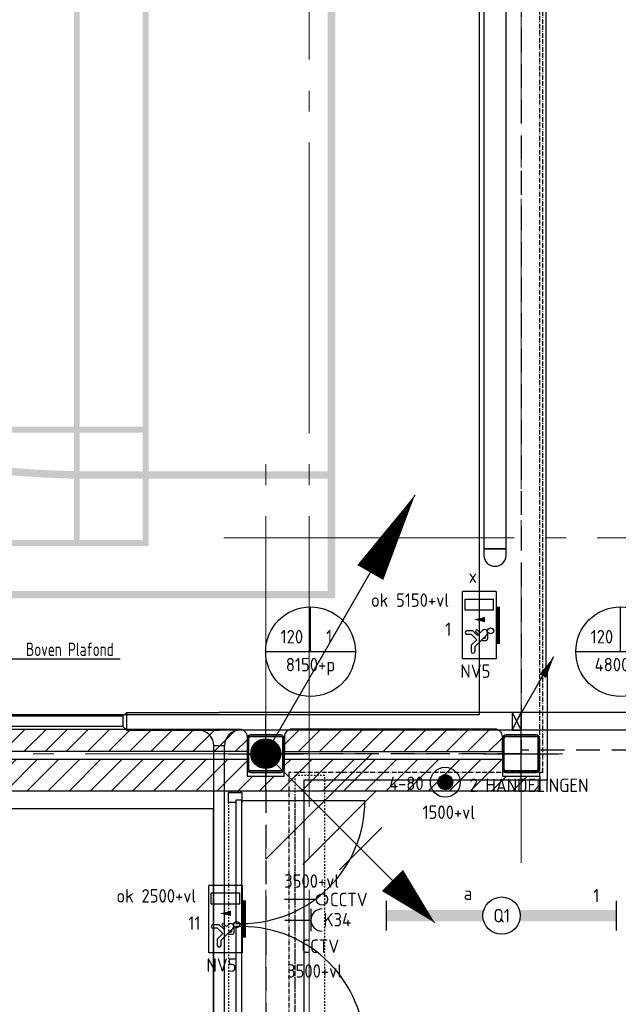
# Model space of a CAD drawing. Header units: millimetres. Extents: x -38031 to 123247, y -16330 to 129979.
# Tile 42 of 235: x -5938 to -1929, y 11178 to 17767. Entities that reach past the tile are written whole.
import ezdxf
from ezdxf.enums import TextEntityAlignment as Align

# ---------------------------------------------------------------- set-up
doc = ezdxf.new("R2010")
doc.units = ezdxf.units.MM
doc.header["$LTSCALE"] = 50
for name, pattern in [('HIDDEN2', [4.762499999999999, 3.175, -1.5875]), ('STYLE_01', [0.41664, 0.20828, -0.20836]), ('STYLE_07', [1.875, 0.625, -0.20828, 0.6250000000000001, -0.2083599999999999, 0.06943000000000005, -0.1389299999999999]), ('STYLE_11', [5, 3.88885498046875, -0.416717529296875, 0.2777862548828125, -0.4166412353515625])]:
    doc.linetypes.add(name, pattern=pattern)
for name, color, linetype in [('AL$1A---_ALGEMEEN', 8, 'Continuous'), ('AM$1A---_ARCERING', 8, 'Continuous'), ('BOUWKUNDIG', 8, 'Continuous'), ('EB6511--_ATTRIB', 2, 'Continuous'), ('EL6121--', 3, 'Continuous'), ('EL6131--_KG', 3, 'Continuous'), ('EL6221--', 3, 'Continuous'), ('EL6222--', 3, 'Continuous'), ('EL6311--', 3, 'Continuous'), ('EL6311--NV', 7, 'Continuous'), ('EL6350--', 3, 'Continuous'), ('EL6441--', 3, 'Continuous'), ('EL6511--', 3, 'Continuous'), ('EM6131--', 1, 'Continuous')]:
    doc.layers.add(name, color=color, linetype=linetype)
doc.layers.add('stramien', color=1, linetype='STYLE_11', lineweight=15)
doc.styles.add('BURO-018', font='iso.shx', dxfattribs={"height": 90})
doc.styles.add('buro-100', font='ISO.shx', dxfattribs={"height": 500})
pattern_1 = [(45.00000000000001, (-987936.493140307, -175784.8228081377), (70.71067811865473, -70.71067811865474), [])]

# ---------------------------------------------------------------- blocks, each defined once
blk = doc.blocks.new('E00001')
at = {"color": 0, "linetype": 'Continuous', "const_width": 0.5}
blk.add_lwpolyline([(-2.5, 0.75), (2.5, 0.75)], dxfattribs=at)
blk = doc.blocks.new('1115C2J-WA1')
at = {"color": 0, "linetype": 'Continuous'}
for p, q in [((-4.500000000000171, 5.500000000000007), (4.499999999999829, 5.500000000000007)), ((-4.500000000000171, 1.000000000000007), (-4.500000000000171, 5.500000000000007)), ((4.499999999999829, 1.000000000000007), (4.499999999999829, 5.500000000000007)), ((-2.681177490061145, 4.350000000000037), (-3.520000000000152, 4.350000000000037)), ((-1.940000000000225, 3.608822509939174), (-2.681177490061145, 4.350000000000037)), ((-1.24000000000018, 4.308822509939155), (-1.940000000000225, 3.608822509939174)), ((-1.37431457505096, 3.495685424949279), (-0.7600000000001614, 4.110000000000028)), ((-1.24000000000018, 4.308822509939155), (-1.24000000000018, 4.910000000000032)), ((-0.7600000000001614, 4.110000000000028), (-0.7600000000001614, 4.910000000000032)), ((1.999999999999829, 5.150000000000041), (3.499999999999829, 5.150000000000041)), ((1.999999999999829, 1.350000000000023), (1.999999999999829, 5.150000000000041)), ((3.499999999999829, 5.150000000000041), (3.499999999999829, 1.350000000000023)), ((-2.880000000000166, 3.870000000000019), (-3.520000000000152, 3.870000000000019)), ((-1.270913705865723, 2.260913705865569), (-2.880000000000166, 3.870000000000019)), ((-1.940000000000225, 2.930000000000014), (-2.040000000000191, 2.829999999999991)), ((-2.040000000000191, 2.829999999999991), (-2.040000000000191, 2.343756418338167)), ((-1.713725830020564, 2.703725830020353), (-1.720000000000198, 2.697451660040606)), ((-1.720000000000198, 2.697451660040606), (-1.720000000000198, 2.463756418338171)), ((-1.232893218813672, 3.354264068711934), (-1.37431457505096, 3.495685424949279)), ((-0.8723044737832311, 3.714852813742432), (-1.232893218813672, 3.354264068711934)), ((-0.6460303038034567, 3.488578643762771), (-1.006619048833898, 3.127989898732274)), ((-0.7052282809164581, 2.826599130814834), (-1.006619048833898, 3.127989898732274)), ((-0.9880709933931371, 2.143756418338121), (-1.840000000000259, 2.143756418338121)), ((-1.473756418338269, 2.463756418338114), (-1.720000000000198, 2.463756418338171)), ((1.999999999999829, 1.350000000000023), (3.499999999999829, 1.350000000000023)), ((4.499999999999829, 1.000000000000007), (-4.500000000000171, 1.000000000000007))]:
    blk.add_line(p, q, dxfattribs=at)
blk.add_lwpolyline([(0.7499999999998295, 4.000000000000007, 0, 0.7000000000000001, 0), (0.7499999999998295, 2.49999999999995, 0.7000000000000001, 0.7000000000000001, 0)], format="xyseb", dxfattribs=at)
blk.add_circle((-0.7600000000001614, 1.750000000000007), 0.4, dxfattribs=at)
for centre, radius, start, end in [((-3.520000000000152, 4.110000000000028), 0.2399999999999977, 90, 270), ((-1.000000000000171, 4.910000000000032), 0.2399999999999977, 0, 180), ((-0.9880709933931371, 2.543756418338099), 0.3999999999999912, 225, 45), ((-0.759167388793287, 3.601715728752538), 0.1599999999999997, 315, 135), ((-1.840000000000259, 2.343756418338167), 0.2, 180, 270)]:
    blk.add_arc(centre, radius, start, end, dxfattribs=at)
at = {"color": 0, "zscale": 100}
blk.add_blockref('E00001', (-1.70530256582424e-13, 7.105427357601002e-15), dxfattribs=at)
at = {"color": 0, "linetype": 'Continuous', "style": 'BURO-018'}
for tag, p in [('E_GKAST', (-1.70530256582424e-13, 15.16666666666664)), ('E_GROEP', (-1.70530256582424e-13, 12.16666666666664)), ('E_SGROEP', (4.499999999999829, 12.16666666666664)), ('E_ARMCODE', (-1.70530256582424e-13, 8.000000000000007))]:
    blk.add_attdef(tag, text='', height=1.8, dxfattribs=at).set_placement(p, align=Align.MIDDLE)
blk = doc.blocks.new('E-GK-GTC-463C')
at = {"color": 0, "linetype": 'Continuous'}
for p, q in [((-0.5, 35), (0.5, 35)), ((-0.5, -35), (0.5, -35))]:
    blk.add_line(p, q, dxfattribs=at)
blk = doc.blocks.new('1115B61540')
at = {"color": 0}
for p, q in [((-15.4, 2), (-15.4, -2)), ((15.4, 2), (15.4, -2))]:
    blk.add_line(p, q, dxfattribs=at)
at = {"color": 0, "linetype": 'Continuous'}
blk.add_circle((0, 0), 2.5, dxfattribs=at)
at = {"color": 0}
for points in [[(-2.5, 0.75), (-15.4, 0.75), (-2.5, -0.75), (-15.4, -0.75)], [(2.5, 0.75), (15.4, 0.75), (2.5, -0.75), (15.4, -0.75)]]:
    blk.add_solid(points, dxfattribs=at)
at = {"color": 0, "linetype": 'Continuous', "style": 'BURO-018'}
for tag, p in [('E_GKAST', (0, 8)), ('E_GROEP', (0, 5)), ('E_SGROEP', (4.5, 5)), ('E_ARMCODE', (0, 0)), ('E_SLET', (4.5, -3))]:
    blk.add_attdef(tag, text='', height=1.8, dxfattribs=at).set_placement(p, align=Align.MIDDLE)
blk = doc.blocks.new('E-GK-VLP-467819')
at = {"color": 0, "linetype": 'Continuous'}
for p, q in [((25, 60), (0, 35)), ((0, 35), (0, -35)), ((25, -60), (25, 60)), ((0, -35), (25, -60))]:
    blk.add_line(p, q, dxfattribs=at)
blk = doc.blocks.new('E-GK-GTC-783C')
at = {"color": 0, "linetype": 'Continuous'}
for p, q in [((-0.5, 60), (0.5, 60)), ((-0.5, -60), (0.5, -60))]:
    blk.add_line(p, q, dxfattribs=at)
blk = doc.blocks.new('E-GK-AH-46676767')
at = {"color": 0, "linetype": 'Continuous'}
blk.add_line((-35, 103), (35, 103), dxfattribs=at)
for centre, start, end in [((-138, 103), 270, 0), ((138, 103), 180, 270)]:
    blk.add_arc(centre, 103, start, end, dxfattribs=at)
blk = doc.blocks.new('E00105')
at = {"color": 0, "linetype": 'Continuous'}
blk.add_line((0, 0), (5, 8.660254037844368), dxfattribs=at)
blk.add_lwpolyline([(5, 8.66025403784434, 0, 1, 0), (3.5, 6.062177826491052, 1, 1, 0)], format="xyseb", dxfattribs=at)
blk = doc.blocks.new('E00103')
at = {"color": 0, "linetype": 'Continuous'}
for p, q in [((0, 6), (0, 12)), ((-6, 6), (6, 6))]:
    blk.add_line(p, q, dxfattribs=at)
blk.add_circle((0, 6), 6, dxfattribs=at)
at = {"color": 0, "linetype": 'Continuous', "style": 'BURO-018'}
for tag, p in [('E_TEXT1', (-2.5, 8)), ('E_TEXT3', (2.5, 8)), ('E_TEXT6', (0, 4))]:
    blk.add_attdef(tag, text='', height=1.8, dxfattribs=at).set_placement(p, align=Align.MIDDLE)
blk = doc.blocks.new('E00112')
at = {"color": 0, "linetype": 'Continuous'}
for p, q in [((0, 1), (-1, 1)), ((-1, 1), (-1, 0)), ((-1, 0), (0, 1)), ((-1, 1), (0, 0)), ((0, 0), (0, 1)), ((-1, 0), (0, 0))]:
    blk.add_line(p, q, dxfattribs=at)
blk = doc.blocks.new('0215A2')
at = {"color": 0, "linetype": 'Continuous'}
for p, q in [((1.77635683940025e-15, -8), (0, 0)), ((-2.5, -2.5), (2.5, -2.5)), ((-1.749999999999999, -3.5), (1.750000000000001, -3.5)), ((-0.999999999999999, -4.5), (1.000000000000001, -4.5))]:
    blk.add_line(p, q, dxfattribs=at)
blk.add_lwpolyline([(1.77635683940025e-15, -8, 0, 1, 0), (1.332267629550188e-15, -6, 1, 1, 0)], format="xyseb", dxfattribs=at)
at = {"color": 0, "linetype": 'Continuous', "style": 'BURO-018', "flags": 1}
blk.add_attdef('E_MATCODE', text='', height=1.799999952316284, rotation=90.00000000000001, dxfattribs=at).set_placement((0, 0), align=Align.MIDDLE)
blk = doc.blocks.new('E00168')
at = {"color": 0, "linetype": 'Continuous'}
blk.add_line((0, 0), (4.999999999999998, 8.66025403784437), dxfattribs=at)
blk.add_lwpolyline([(4.999999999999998, 8.660254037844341, 0, 1, 0), (3.499999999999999, 6.062177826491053, 1, 1, 0)], format="xyseb", dxfattribs=at)
at = {"color": 0, "const_width": 0.5}
blk.add_lwpolyline([(-0.25, -2.847722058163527e-14, 1), (0.25, -2.836619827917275e-14, 1)], format="xyb", close=True, dxfattribs=at)
at = {"color": 0, "linetype": 'Continuous'}
blk.add_circle((6.310887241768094e-30, -2.842170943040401e-14), 0.5, dxfattribs=at)
blk = doc.blocks.new('E00023')
at = {"color": 0, "const_width": 1}
blk.add_lwpolyline([(-0.5, 3, 1), (0.5, 3, 1)], format="xyb", close=True, dxfattribs=at)
at = {"color": 0, "linetype": 'Continuous'}
for radius in [2, 1]:
    blk.add_circle((0, 3), radius, dxfattribs=at)
at = {"color": 0, "linetype": 'Continuous', "style": 'BURO-018'}
blk.add_attdef('E_TEXT1', text='', height=1.8, dxfattribs=at).set_placement((0, 7.5), align=Align.MIDDLE)
at = {"color": 0, "linetype": 'Continuous', "style": 'BURO-018', "flags": 1}
blk.add_attdef('E_MATCODE', (0, 0), '', height=1.799999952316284, dxfattribs=at)
blk = doc.blocks.new('Group-16')
at = {"color": 0}
blk.add_wipeout([(-59191, -5371.982654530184), (-59191, -14350.000000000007), (-59041, -14350.000000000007), (-59041, -8225.000000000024), (-59091, -8225.000000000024), (-59091, -7975.000000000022), (-59041, -7975.000000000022), (-59041, -5371.982654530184)], dxfattribs=at).dxf.layer = 'AL$1A---_ALGEMEEN'
at = {"layer": 'AL$1A---_ALGEMEEN', "color": 0}
blk.add_lwpolyline([(-59191, -5371.982654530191), (-59191, -14350.00000000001), (-59041, -14350.00000000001), (-59041, -8225.00000000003), (-59091, -8225.00000000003), (-59091, -7975.000000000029), (-59041, -7975.000000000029), (-59041, -5371.982654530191)], close=True, dxfattribs=at)
blk = doc.blocks.new('Group-17')
at = {"layer": 'AM$1A---_ARCERING', "linetype": 'Continuous', "lineweight": 0}
h = blk.add_hatch(color=256, dxfattribs=at)
h.paths.add_polyline_path([(-73260.99999999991, -580.4999999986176), (-86285.99999999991, -580.4999999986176), (-86285.99999999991, -14680.49999999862), (-73260.99999999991, -14680.49999999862), (-73260.99999999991, -14830.49999999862), (-73210.99999999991, -14830.49999999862), (-73210.99999999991, -14680.49999999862), (-60185.99999999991, -14680.49999999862), (-60185.99999999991, -580.4999999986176), (-73210.99999999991, -580.4999999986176), (-73210.99999999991, -430.4999999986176), (-73260.99999999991, -430.4999999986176)])
h.paths.add_polyline_path([(-73260.99999999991, -5830.673619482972), (-73260.99999999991, -9430.326380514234), (-73260.99999999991, -14630.49999999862), (-86235.99999999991, -14630.49999999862), (-86235.99999999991, -13880.49999999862), (-86235.99999999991, -1380.499999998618), (-86235.99999999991, -630.4999999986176), (-73260.99999999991, -630.4999999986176)])
h.paths.add_polyline_path([(-60235.99999999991, -630.4999999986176), (-60235.99999999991, -14630.49999999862), (-73210.99999999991, -14630.49999999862), (-73210.99999999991, -630.4999999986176)])
h = blk.add_hatch(color=256, dxfattribs=at)
h.paths.add_polyline_path([(-67535.99999999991, -14330.49999999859), (-61435.99999999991, -14330.49999999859), (-61435.99999999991, -930.4999999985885), (-67535.99999999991, -930.4999999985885)])
h.paths.add_polyline_path([(-67075.99999999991, -1690.499999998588), (-67495.99999999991, -1690.499999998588), (-67495.99999999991, -970.4999999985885), (-67075.99999999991, -970.4999999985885)])
h.paths.add_polyline_path([(-67035.99999999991, -970.4999999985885), (-64505.99999999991, -970.4999999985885), (-64505.99999999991, -1690.499999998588), (-67035.99999999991, -1690.499999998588)])
h.paths.add_polyline_path([(-61935.99999999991, -1690.499999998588), (-64465.99999999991, -1690.499999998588), (-64465.99999999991, -970.4999999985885), (-61935.99999999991, -970.4999999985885)])
h.paths.add_polyline_path([(-61895.99999999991, -970.4999999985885), (-61475.99999999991, -970.4999999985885), (-61475.99999999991, -1690.499999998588), (-61895.99999999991, -1690.499999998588)])
h.paths.add_polyline_path([(-61475.99999999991, -1730.499999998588), (-61475.99999999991, -5610.499999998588), (-61895.99999999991, -5610.499999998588), (-61895.99999999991, -1730.499999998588)])
h.paths.add_polyline_path([(-61935.99999999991, -1730.499999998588), (-61935.99999999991, -5610.499999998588), (-64465.99999999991, -5610.499999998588), (-64465.99999999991, -1730.499999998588)])
h.paths.add_polyline_path([(-67035.99999999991, -5610.499999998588), (-67035.99999999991, -1730.499999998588), (-64505.99999999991, -1730.499999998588), (-64505.99999999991, -5610.499999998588)])
h.paths.add_polyline_path([(-67495.99999999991, -5610.499999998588), (-67495.99999999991, -1730.499999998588), (-67075.99999999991, -1730.499999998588), (-67075.99999999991, -5610.499999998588)])
h.paths.add_polyline_path([(-67075.99999999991, -9610.499999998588), (-67495.99999999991, -9610.499999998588), (-67495.99999999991, -5650.499999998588), (-67075.99999999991, -5650.499999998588)])
h.paths.add_polyline_path([(-67035.99999999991, -5650.499999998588), (-61935.99999999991, -5650.499999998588), (-61935.99999999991, -9610.499999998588), (-67035.99999999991, -9610.499999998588)])
h.paths.add_polyline_path([(-61895.99999999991, -9610.499999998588), (-61895.99999999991, -5650.499999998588), (-61475.99999999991, -5650.499999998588), (-61475.99999999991, -9610.499999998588)])
h.paths.add_polyline_path([(-61475.99999999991, -13530.49999999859), (-61895.99999999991, -13530.49999999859), (-61895.99999999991, -9650.499999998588), (-61475.99999999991, -9650.499999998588)])
h.paths.add_polyline_path([(-61935.99999999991, -9650.499999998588), (-61935.99999999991, -13530.49999999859), (-64465.99999999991, -13530.49999999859), (-64465.99999999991, -9650.499999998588)])
h.paths.add_polyline_path([(-67035.99999999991, -9650.499999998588), (-64505.99999999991, -9650.499999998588), (-64505.99999999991, -13530.49999999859), (-67035.99999999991, -13530.49999999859)])
h.paths.add_polyline_path([(-67075.99999999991, -9650.499999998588), (-67075.99999999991, -13530.49999999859), (-67495.99999999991, -13530.49999999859), (-67495.99999999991, -9650.499999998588)])
h.paths.add_polyline_path([(-67075.99999999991, -13570.49999999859), (-67075.99999999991, -14290.49999999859), (-67495.99999999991, -14290.49999999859), (-67495.99999999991, -13570.49999999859)])
h.paths.add_polyline_path([(-67035.99999999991, -14290.49999999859), (-67035.99999999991, -13570.49999999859), (-64505.99999999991, -13570.49999999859), (-64505.99999999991, -14290.49999999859)])
h.paths.add_polyline_path([(-64465.99999999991, -13570.49999999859), (-61935.99999999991, -13570.49999999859), (-61935.99999999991, -14290.49999999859), (-64465.99999999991, -14290.49999999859)])
h.paths.add_polyline_path([(-61475.99999999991, -13570.49999999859), (-61475.99999999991, -14290.49999999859), (-61895.99999999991, -14290.49999999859), (-61895.99999999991, -13570.49999999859)])
h = blk.add_hatch(color=256, dxfattribs=at)
edge = h.paths.add_edge_path()
edge.add_line((-60235.99999999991, -1430.499999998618), (-60235.99999999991, -1380.499999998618))
edge.add_line((-60235.99999999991, -1380.499999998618), (-61810.99999999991, -1380.499999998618))
edge.add_arc((-61810.99999999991, -7630.499999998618), 6250, 90, 180)
edge.add_arc((-61810.99999999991, -7630.499999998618), 6250, 180, 270)
edge.add_line((-61810.99999999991, -13880.49999999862), (-60235.99999999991, -13880.49999999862))
edge.add_line((-60235.99999999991, -13880.49999999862), (-60235.99999999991, -13830.49999999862))
edge.add_line((-60235.99999999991, -13830.49999999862), (-61810.69319999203, -13830.49999999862))
edge.add_arc((-61810.92198962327, -7632.300342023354), 6198.199662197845, 181.3896675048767, 270.0021149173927, ccw=False)
edge.add_line((-68007.2986344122, -7782.618432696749), (-68010.9888801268, -7630.499999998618))
edge.add_line((-68010.9888801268, -7630.499999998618), (-68007.2986344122, -7478.381567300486))
edge.add_arc((-61810.9219896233, -7628.699657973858), 6198.199662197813, 89.99788508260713, 178.6103324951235, ccw=False)
edge.add_line((-61810.69319999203, -1430.499999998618), (-60235.99999999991, -1430.499999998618))
blk = doc.blocks.new('Group-18')
at = {"layer": 'AL$1A---_ALGEMEEN', "color": 0}
for points in [[(-58776.00000000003, 564.1254916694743), (-58776.00000000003, -15175.87531992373), (-58766, -15175.87531992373), (-58766, -15898.12008769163), (-60396.00000000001, -15898.12008769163), (-60396.00000000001, -17708.37531992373), (-55482.66666670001, -17708.37531992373), (-55482.66666670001, -14815.87531992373), (-56636, -14815.87531992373), (-56636, -9665.875319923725), (-55202, -9665.875319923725), (-55202, -7765.875319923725), (-56636, -7765.875319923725), (-56636, -1065.875319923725), (-46556.00000000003, -1065.875319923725), (-46556.00000000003, 534.1246800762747)], [(-87291.96924776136, -15459.98874663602), (-87291.96924776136, -10799.44924721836), (-86356.00000001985, -10799.44924721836), (-86356.00000001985, -9412.449247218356), (-87291.96924776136, -9412.449247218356), (-87291.96924776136, -6924.449247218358), (-86356.00000001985, -6924.449247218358), (-86356.00000001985, -5537.449247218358), (-87291.96924776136, -5537.449247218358), (-87291.96924776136, -3174.449247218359), (-86356.00000001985, -3174.449247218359), (-86356.00000001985, -1787.449247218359), (-87291.96924776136, -1787.449247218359), (-87291.96924776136, -269.98874663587), (-59221.0000000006, -269.9887466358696), (-59221.0000000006, -15459.98874663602)], [(-89286, -16087.44536343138), (-61001.96924776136, -16087.44536343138), (-61001.96924776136, -30374.98874663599), (-89286, -30374.98874663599)]]:
    blk.add_lwpolyline(points, close=True, dxfattribs=at)
blk = doc.blocks.new('Group-57')
at = {"layer": 'AM$1A---_ARCERING', "linetype": 'Continuous', "lineweight": 0}
h = blk.add_hatch(color=256, dxfattribs=at)
h.paths.add_polyline_path([(-73260.99999999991, -580.4999999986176), (-86285.99999999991, -580.4999999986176), (-86285.99999999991, -14680.49999999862), (-73260.99999999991, -14680.49999999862), (-73260.99999999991, -14830.49999999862), (-73210.99999999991, -14830.49999999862), (-73210.99999999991, -14680.49999999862), (-60185.99999999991, -14680.49999999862), (-60185.99999999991, -580.4999999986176), (-73210.99999999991, -580.4999999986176), (-73210.99999999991, -430.4999999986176), (-73260.99999999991, -430.4999999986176)])
h.paths.add_polyline_path([(-73260.99999999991, -5830.673619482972), (-73260.99999999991, -9430.326380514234), (-73260.99999999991, -14630.49999999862), (-86235.99999999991, -14630.49999999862), (-86235.99999999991, -13880.49999999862), (-86235.99999999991, -1380.499999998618), (-86235.99999999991, -630.4999999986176), (-73260.99999999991, -630.4999999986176)])
h.paths.add_polyline_path([(-60235.99999999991, -630.4999999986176), (-60235.99999999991, -14630.49999999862), (-73210.99999999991, -14630.49999999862), (-73210.99999999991, -630.4999999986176)])
h = blk.add_hatch(color=256, dxfattribs=at)
h.paths.add_polyline_path([(-67535.99999999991, -14330.49999999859), (-61435.99999999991, -14330.49999999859), (-61435.99999999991, -930.4999999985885), (-67535.99999999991, -930.4999999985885)])
h.paths.add_polyline_path([(-67075.99999999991, -1690.499999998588), (-67495.99999999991, -1690.499999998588), (-67495.99999999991, -970.4999999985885), (-67075.99999999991, -970.4999999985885)])
h.paths.add_polyline_path([(-67035.99999999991, -970.4999999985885), (-64505.99999999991, -970.4999999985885), (-64505.99999999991, -1690.499999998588), (-67035.99999999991, -1690.499999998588)])
h.paths.add_polyline_path([(-61935.99999999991, -1690.499999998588), (-64465.99999999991, -1690.499999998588), (-64465.99999999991, -970.4999999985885), (-61935.99999999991, -970.4999999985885)])
h.paths.add_polyline_path([(-61895.99999999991, -970.4999999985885), (-61475.99999999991, -970.4999999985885), (-61475.99999999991, -1690.499999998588), (-61895.99999999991, -1690.499999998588)])
h.paths.add_polyline_path([(-61475.99999999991, -1730.499999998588), (-61475.99999999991, -5610.499999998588), (-61895.99999999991, -5610.499999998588), (-61895.99999999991, -1730.499999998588)])
h.paths.add_polyline_path([(-61935.99999999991, -1730.499999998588), (-61935.99999999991, -5610.499999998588), (-64465.99999999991, -5610.499999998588), (-64465.99999999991, -1730.499999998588)])
h.paths.add_polyline_path([(-67035.99999999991, -5610.499999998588), (-67035.99999999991, -1730.499999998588), (-64505.99999999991, -1730.499999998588), (-64505.99999999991, -5610.499999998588)])
h.paths.add_polyline_path([(-67495.99999999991, -5610.499999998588), (-67495.99999999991, -1730.499999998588), (-67075.99999999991, -1730.499999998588), (-67075.99999999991, -5610.499999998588)])
h.paths.add_polyline_path([(-67075.99999999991, -9610.499999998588), (-67495.99999999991, -9610.499999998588), (-67495.99999999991, -5650.499999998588), (-67075.99999999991, -5650.499999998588)])
h.paths.add_polyline_path([(-67035.99999999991, -5650.499999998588), (-61935.99999999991, -5650.499999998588), (-61935.99999999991, -9610.499999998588), (-67035.99999999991, -9610.499999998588)])
h.paths.add_polyline_path([(-61895.99999999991, -9610.499999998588), (-61895.99999999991, -5650.499999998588), (-61475.99999999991, -5650.499999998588), (-61475.99999999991, -9610.499999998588)])
h.paths.add_polyline_path([(-61475.99999999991, -13530.49999999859), (-61895.99999999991, -13530.49999999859), (-61895.99999999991, -9650.499999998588), (-61475.99999999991, -9650.499999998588)])
h.paths.add_polyline_path([(-61935.99999999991, -9650.499999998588), (-61935.99999999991, -13530.49999999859), (-64465.99999999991, -13530.49999999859), (-64465.99999999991, -9650.499999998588)])
h.paths.add_polyline_path([(-67035.99999999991, -9650.499999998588), (-64505.99999999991, -9650.499999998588), (-64505.99999999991, -13530.49999999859), (-67035.99999999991, -13530.49999999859)])
h.paths.add_polyline_path([(-67075.99999999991, -9650.499999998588), (-67075.99999999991, -13530.49999999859), (-67495.99999999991, -13530.49999999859), (-67495.99999999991, -9650.499999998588)])
h.paths.add_polyline_path([(-67075.99999999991, -13570.49999999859), (-67075.99999999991, -14290.49999999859), (-67495.99999999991, -14290.49999999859), (-67495.99999999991, -13570.49999999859)])
h.paths.add_polyline_path([(-67035.99999999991, -14290.49999999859), (-67035.99999999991, -13570.49999999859), (-64505.99999999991, -13570.49999999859), (-64505.99999999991, -14290.49999999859)])
h.paths.add_polyline_path([(-64465.99999999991, -13570.49999999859), (-61935.99999999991, -13570.49999999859), (-61935.99999999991, -14290.49999999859), (-64465.99999999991, -14290.49999999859)])
h.paths.add_polyline_path([(-61475.99999999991, -13570.49999999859), (-61475.99999999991, -14290.49999999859), (-61895.99999999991, -14290.49999999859), (-61895.99999999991, -13570.49999999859)])
h = blk.add_hatch(color=256, dxfattribs=at)
edge = h.paths.add_edge_path()
edge.add_line((-60235.99999999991, -1430.499999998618), (-60235.99999999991, -1380.499999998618))
edge.add_line((-60235.99999999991, -1380.499999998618), (-61810.99999999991, -1380.499999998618))
edge.add_arc((-61810.99999999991, -7630.499999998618), 6250, 90, 180)
edge.add_arc((-61810.99999999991, -7630.499999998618), 6250, 180, 270)
edge.add_line((-61810.99999999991, -13880.49999999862), (-60235.99999999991, -13880.49999999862))
edge.add_line((-60235.99999999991, -13880.49999999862), (-60235.99999999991, -13830.49999999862))
edge.add_line((-60235.99999999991, -13830.49999999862), (-61810.69319999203, -13830.49999999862))
edge.add_arc((-61810.92198962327, -7632.300342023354), 6198.199662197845, 181.3896675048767, 270.0021149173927, ccw=False)
edge.add_line((-68007.2986344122, -7782.618432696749), (-68010.9888801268, -7630.499999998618))
edge.add_line((-68010.9888801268, -7630.499999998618), (-68007.2986344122, -7478.381567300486))
edge.add_arc((-61810.9219896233, -7628.699657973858), 6198.199662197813, 89.99788508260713, 178.6103324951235, ccw=False)
edge.add_line((-61810.69319999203, -1430.499999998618), (-60235.99999999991, -1430.499999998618))
blk = doc.blocks.new('32x_hout-mk 893-p')
at = {"color": 0, "linetype": 'STYLE_01'}
blk.add_wipeout([(-1.1368683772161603e-13, -1918.0000000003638), (-1.1368683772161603e-13, -145.5000000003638), (-90, -145.5000000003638), (-90, -1918.0000000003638)], dxfattribs=at).dxf.layer = 'AL$1A---_ALGEMEEN'
at = {"layer": 'AL$1A---_ALGEMEEN', "color": 0}
blk.add_line((0, -1877.000000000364), (0, -974.0000000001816), dxfattribs=at)
at = {"layer": 'AL$1A---_ALGEMEEN', "color": 0, "linetype": 'STYLE_01'}
blk.add_lwpolyline([(0, -1918.000000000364), (0, -145.5000000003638), (-90, -145.5000000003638), (-90, -1918.000000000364)], close=True, dxfattribs=at)
at = {"color": 0}
for points in [[(-90, -145.0000000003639), (0, -145.0000000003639), (0, -212.0000000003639), (-90, -212.0000000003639)], [(-90, -1851.000000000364), (0, -1851.000000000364), (0, -1918.000000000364), (-90, -1918.000000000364)]]:
    blk.add_wipeout(points, dxfattribs=at).dxf.layer = 'AL$1A---_ALGEMEEN'
at = {"layer": 'AL$1A---_ALGEMEEN', "color": 0}
for points in [[(-90, -145.0000000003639), (0, -145.0000000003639), (0, -212.0000000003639), (-90, -212.0000000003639)], [(-90, -1851.000000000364), (0, -1851.000000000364), (0, -1918.000000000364), (-90, -1918.000000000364)]]:
    blk.add_lwpolyline(points, close=True, dxfattribs=at)
at = {"color": 0}
blk.add_wipeout([(-40, -1866.0000000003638), (5.684341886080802e-14, -1866.0000000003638), (5.684341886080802e-14, -1041.7500000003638), (-40, -1041.7500000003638)], dxfattribs=at).dxf.layer = 'AL$1A---_ALGEMEEN'
at = {"layer": 'AL$1A---_ALGEMEEN', "color": 0, "linetype": 'Continuous'}
blk.add_line((0, -1866.000000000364), (824.2499999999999, -1866.000000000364), dxfattribs=at)
at = {"layer": 'AL$1A---_ALGEMEEN', "color": 0}
blk.add_lwpolyline([(-40, -1866.000000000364), (0, -1866.000000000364), (0, -1041.750000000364), (-40, -1041.750000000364)], close=True, dxfattribs=at)
at = {"color": 0}
blk.add_wipeout([(-40, -197.00000000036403), (-40, -1021.750000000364), (-5.684341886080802e-14, -1021.750000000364), (-5.684341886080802e-14, -197.00000000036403)], dxfattribs=at).dxf.layer = 'AL$1A---_ALGEMEEN'
at = {"layer": 'AL$1A---_ALGEMEEN', "color": 0, "linetype": 'Continuous'}
blk.add_line((0, -197.5000000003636), (824.2499999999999, -197.5000000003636), dxfattribs=at)
at = {"layer": 'AL$1A---_ALGEMEEN', "color": 0}
blk.add_lwpolyline([(-40, -197.0000000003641), (-40, -1021.750000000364), (0, -1021.750000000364), (0, -197.0000000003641)], close=True, dxfattribs=at)
for centre, start, end in [((0, -197.5000000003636), 270, 0), ((0, -1866.000000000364), 0, 90)]:
    blk.add_arc(centre, 824.25, start, end, dxfattribs=at)
blk = doc.blocks.new('sk-250')
at = {"color": 0}
blk.add_wipeout([(-115, 114.99999999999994), (115.00000000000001, 114.99999999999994), (115.00000000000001, -117.87968006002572), (-115, -117.87968006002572)], dxfattribs=at).dxf.layer = 'AL$1A---_ALGEMEEN'
at = {"layer": 'AM$1A---_ARCERING', "linetype": 'Continuous', "lineweight": 0}
h = blk.add_hatch(color=256, dxfattribs=at)
edge = h.paths.add_edge_path()
edge.add_line((-100, -125), (100, -125))
edge.add_arc((100, -100), 25, 270, 360)
edge.add_line((125, -100), (125, 100))
edge.add_arc((100, 100), 25, 0, 90)
edge.add_line((100, 125), (-100, 125))
edge.add_arc((-100, 100), 25, 90, 180)
edge.add_line((-125, 100), (-125, -100))
edge.add_arc((-100, -100), 25, 180, 270)
edge = h.paths.add_edge_path(flags=16)
edge.add_line((-100, -115), (100, -115))
edge.add_arc((100, -100), 14.99999999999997, 270, 360.0000000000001)
edge.add_line((115, -100), (115, 100))
edge.add_arc((100, 100), 15, 0, 90)
edge.add_line((100, 115), (-100, 115))
edge.add_arc((-100, 100), 15, 90, 180)
edge.add_line((-115, 100), (-115, -100))
edge.add_arc((-100, -100), 15, 180, 270)
at = {"layer": 'AL$1A---_ALGEMEEN', "color": 0}
for p, q in [((0, 250), (0, -250)), ((-250, 0), (250, 0))]:
    blk.add_line(p, q, dxfattribs=at)
at = {"layer": 'AL$1A---_ALGEMEEN', "color": 0, "flags": 128}
blk.add_lwpolyline([(-100, -125), (100, -125, 0.414213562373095), (125, -100), (125, 100, 0.414213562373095), (100, 125), (-100, 125, 0.414213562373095), (-125, 100), (-125, -100, 0.414213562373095), (-100, -125, 0.414213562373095)], format="xyb", dxfattribs=at)
at = {"layer": 'AL$1A---_ALGEMEEN', "color": 0}
blk.add_lwpolyline([(-115, 115), (115, 115), (115, -117.8796800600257), (-115, -117.8796800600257)], close=True, dxfattribs=at)
at = {"layer": 'AL$1A---_ALGEMEEN', "color": 0, "flags": 128}
blk.add_lwpolyline([(-100, -115), (100, -115, 0.4142135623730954), (115, -100), (115, 100, 0.414213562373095), (100, 115), (-100, 115, 0.414213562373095), (-115, 100), (-115, -100, 0.414213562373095)], format="xyb", close=True, dxfattribs=at)
blk = doc.blocks.new('200254 W 210 11-06-2007')
at = {"layer": 'AM$1A---_ARCERING', "linetype": 'Continuous', "lineweight": 5}
h = blk.add_hatch(dxfattribs=at)
h.set_pattern_fill('KALKZANDSTEEN', color=256, scale=50, style=0, pattern_type=2)
h.set_pattern_definition(pattern_1)
edge = h.paths.add_edge_path()
edge.add_line((-47834.03675223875, -12118.55463656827), (-47834.03675223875, -12018.55463656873))
edge.add_arc((-47784.03675223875, -12018.55463656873), 50, 90, 180, ccw=False)
edge.add_line((-47784.03675223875, -11968.55463656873), (-40664.03075223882, -11968.554636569))
edge.add_arc((-40664.03075223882, -12018.554636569), 50, 0, 90, ccw=False)
edge.add_line((-40614.03075223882, -12018.554636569), (-40614.03075223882, -12118.55463656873))
edge.add_line((-40614.03075223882, -12118.55463656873), (-47834.03675223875, -12118.55463656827))
h = blk.add_hatch(dxfattribs=at)
h.set_pattern_fill('KALKZANDSTEEN', color=256, scale=50, style=0, pattern_type=2)
h.set_pattern_definition(pattern_1)
edge = h.paths.add_edge_path()
edge.add_line((-38904.03075223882, -12118.55463656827), (-38904.03075223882, -12018.55463656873))
edge.add_arc((-38954.03075223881, -12018.55463656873), 49.99999999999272, 359.9999999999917, 450.0000000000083)
edge.add_line((-38954.03075223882, -11968.55463656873), (-40314.03075223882, -11968.554636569))
edge.add_arc((-40314.03075223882, -12018.554636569), 50.00000000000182, 90, 179.9999999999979)
edge.add_line((-40364.03075223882, -12018.554636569), (-40364.03075223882, -12118.55463656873))
edge.add_line((-40364.03075223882, -12118.55463656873), (-38904.03075223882, -12118.55463656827))
h = blk.add_hatch(dxfattribs=at)
h.set_pattern_fill('KALKZANDSTEEN', color=256, scale=50, style=0, pattern_type=2)
h.set_pattern_definition(pattern_1)
h.paths.add_polyline_path([(-47834.03675223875, -12382.55463656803), (-47834.03675223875, -12168.55463656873), (-40614.03075223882, -12168.55463656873), (-40614.03075223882, -12282.55463656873), (-40365.00000000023, -12282.55463656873), (-40365.00000000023, -12168.55463656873), (-38904.03075223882, -12168.55463656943), (-38904.03075223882, -12282.55463656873), (-38654.03075223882, -12282.55463656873), (-38654.03075223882, -12382.55463656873), (-38904.03075223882, -12382.55463656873)])
at = {"layer": 'AL$1A---_ALGEMEEN', "linetype": 'STYLE_07'}
for p, q in [((-38654.03075223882, -12382.55463656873), (-38654.03075223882, 33623.30571830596)), ((-38634.0307522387, -12257.55463656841), (-38634.0307522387, 33642.44536343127)), ((-38634.0307522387, -12257.55463656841), (-40334.0307522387, -12257.55463656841))]:
    blk.add_line(p, q, dxfattribs=at)
at = {"layer": 'AL$1A---_ALGEMEEN', "flags": 128}
for points in [[(-47834.03675223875, -12118.55463656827), (-47834.03675223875, -12018.55463656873, -0.414213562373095), (-47784.03675223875, -11968.55463656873), (-40664.03075223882, -11968.554636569, -0.414213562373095), (-40614.03075223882, -12018.554636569), (-40614.03075223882, -12118.55463656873)], [(-38904.03075223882, -12118.55463656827), (-38904.03075223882, -12018.55463656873, 0.4142135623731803), (-38954.03075223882, -11968.55463656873), (-40314.03075223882, -11968.554636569, 0.4142135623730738), (-40364.03075223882, -12018.554636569), (-40364.03075223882, -12118.55463656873)]]:
    blk.add_lwpolyline(points, format="xyb", close=True, dxfattribs=at)
at = {"layer": 'AL$1A---_ALGEMEEN'}
blk.add_lwpolyline([(-47834.03675223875, -12382.55463656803), (-47834.03675223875, -12168.55463656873), (-40614.03075223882, -12168.55463656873), (-40614.03075223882, -12282.55463656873), (-40365.00000000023, -12282.55463656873), (-40365.00000000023, -12168.55463656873), (-38904.03075223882, -12168.55463656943), (-38904.03075223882, -12282.55463656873), (-38654.03075223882, -12282.55463656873), (-38654.03075223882, -12382.55463656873), (-38904.03075223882, -12382.55463656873)], close=True, dxfattribs=at)
for name in ['Group-17', 'Group-57', 'Group-16']:
    blk.add_blockref(name, (20161.96924776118, 3587.445363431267), dxfattribs=at)
at = {"layer": 'AL$1A---_ALGEMEEN', "flags": 128}
blk.add_lwpolyline([(-39028.92400961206, -10807.55463656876, 0.3986701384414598), (-38954.03075223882, -10878.55463656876, 0.3986701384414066), (-38879.13749486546, -10807.55463656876), (-38879.03075223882, -10807.55463656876), (-38879.03075223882, -10762.55463656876), (-39029.03075223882, -10762.55463656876), (-39029.03075223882, -10807.55463656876), (-39028.92400961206, -10807.55463656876)], format="xyb", close=True, dxfattribs=at)
at = {"layer": 'stramien', "ltscale": 10}
blk.add_line((-40770, -10687.55463656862), (65524.32198415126, -10687.55463656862), dxfattribs=at)
at = {"layer": 'AL$1A---_ALGEMEEN'}
blk.add_blockref('Group-18', (20161.96924776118, 3587.445363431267), dxfattribs=at)
at = {"layer": 'AL$1A---_ALGEMEEN', "rotation": 90}
blk.add_blockref('sk-250', (-38779.03075223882, -12132.55463656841), dxfattribs=at)
at = {"layer": 'AL$1A---_ALGEMEEN'}
blk.add_blockref('32x_hout-mk 893-p', (-40649.03075223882, -12247.55463656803), dxfattribs=at)
at = {"layer": 'AL$1A---_ALGEMEEN', "linetype": 'STYLE_07'}
for p, q in [((-40334.0307522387, -12257.55463656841), (-40334.0307522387, -25447.29102434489)), ((-40294.0307522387, -12420.00000000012), (-40294.0307522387, -25447.29102434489))]:
    blk.add_line(p, q, dxfattribs=at)
at = {"layer": 'stramien', "ltscale": 10}
for p, q in [((-40199.03075223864, -39987.55463656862), (-40199.03075223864, 36216.44536343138)), ((-38779.03075223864, -12862.55463656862), (-38779.03075223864, 36216.44536343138))]:
    blk.add_line(p, q, dxfattribs=at)
at = {"layer": 'AL$1A---_ALGEMEEN', "rotation": 90}
blk.add_blockref('sk-250', (-40489.03075223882, -12132.55463656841), dxfattribs=at)
at = {"layer": 'AL$1A---_ALGEMEEN', "linetype": 'STYLE_01'}
blk.add_lwpolyline([(-40294.0307522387, -12277.55844617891), (-40294.0307522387, -14177.55463656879), (-40094.0307522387, -14174.31432103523), (-40094.0307522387, -12277.55844617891)], close=True, dxfattribs=at)
at = {"layer": 'stramien', "ltscale": 10}
for p, q in [((-40489.03075223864, -39987.55463656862), (-40489.03075223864, -10069.36890563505)), ((-74199.03075223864, -12132.55463656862), (-38499.03075223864, -12132.55463656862))]:
    blk.add_line(p, q, dxfattribs=at)
blk = doc.blocks.new('E00139')
at = {"color": 0, "linetype": 'Continuous'}
blk.add_line((0, 5.25), (0, 1), dxfattribs=at)
blk.add_circle((0, 6), 0.75, dxfattribs=at)
at = {"color": 7, "style": 'BURO-018'}
for tag, p in [('E_COMMENT1', (0, 12)), ('E_DCOM1', (0, 9))]:
    blk.add_attdef(tag, text='', height=1.8, dxfattribs=at).set_placement(p, align=Align.MIDDLE)
at = {"color": 0, "style": 'BURO-018'}
blk.add_attdef('E_TEXT1', text='', height=1.8, dxfattribs=at).set_placement((2.5, 6), align=Align.MIDDLE)
at = {"color": 0, "linetype": 'Continuous', "style": 'BURO-018', "flags": 1}
blk.add_attdef('E_MATCODE', text='', height=1.799999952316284, dxfattribs=at).set_placement((0, 0), align=Align.MIDDLE)
blk = doc.blocks.new('111304')
at = {"color": 0, "linetype": 'Continuous'}
for p, q in [((-1.5, 4.5), (1.5, 4.5)), ((0, 1), (0, 4.5))]:
    blk.add_line(p, q, dxfattribs=at)
blk.add_arc((0, 6), 1.5, 180, 0, dxfattribs=at)
at = {"color": 0, "linetype": 'Continuous', "style": 'BURO-018'}
for tag, p in [('E_GKAST', (0, 11.5)), ('E_GROEP', (0, 8.5)), ('E_SGROEP', (4.5, 8.5))]:
    blk.add_attdef(tag, text='', height=1.8, dxfattribs=at).set_placement(p, align=Align.MIDDLE)
at = {"color": 0, "linetype": 'Continuous', "style": 'BURO-018', "flags": 1}
for tag, height, p in [('E_VERMCODE', 1.8, (13, 8.5)), ('E_MATCODE', 1.799999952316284, (0, 0))]:
    blk.add_attdef(tag, text='', height=height, dxfattribs=at).set_placement(p, align=Align.MIDDLE)

msp = doc.modelspace()

# ---------------------------------------------------------------- block references
at = {"layer": 'BOUWKUNDIG'}
msp.add_blockref('200254 W 210 11-06-2007', (36199.03075223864, 24987.56249990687), dxfattribs=at)

# ---------------------------------------------------------------- next in the draw order: linework, layer by layer
at = {"layer": 'EL6121--', "color": 5, "linetype": 'HIDDEN2'}
for p, q in [((-2580, 58664.78098016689), (-2580, 12855.00786333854)), ((-2580, 12855.00786333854), (-4290.000000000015, 12855.00786333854)), ((-4290.000000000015, 12855.00786333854), (-4290, -1974.992136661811)), ((5330.000000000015, 12877.40654905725), (-2580, 12877.40654905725))]:
    msp.add_line(p, q, dxfattribs=at)
at = {"layer": 'EL6221--', "color": 1}
msp.add_lwpolyline([(-5998.481458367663, 13490.74040103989), (-5265.628161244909, 13490.74040103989)], dxfattribs=at)

# ---------------------------------------------------------------- next in the draw order: block references
at = {"layer": 'EL6121--', "linetype": 'HIDDEN2', "xscale": 200, "yscale": 200, "zscale": 200}
msp.add_blockref('E00168', (-4290, 12855.00786333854), dxfattribs=at)
at = {"layer": 'EL6121--', "linetype": 'HIDDEN2', "xscale": 200.0000000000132, "yscale": 200, "zscale": 200, "rotation": 45}
msp.add_blockref('0215A2', (-4290.000000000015, 12855.00786333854), dxfattribs=at)
at = {"layer": 'EL6131--_KG'}
for name, p, rotation in [('E-GK-VLP-467819', (-5245.840742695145, 13071.31840038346), 359.9999999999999), ('E-GK-AH-46676767', (-4601.71795015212, 13011.31840038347), 180.0000000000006)]:
    msp.add_blockref(name, p, dxfattribs=dict(at, rotation=rotation))
at = {"layer": 'EL6131--_KG', "xscale": 619.1227925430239}
msp.add_blockref('E-GK-GTC-783C', (-4911.279346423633, 13071.31840038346), dxfattribs=at)
at = {"layer": 'EL6131--_KG'}
for name, p, xscale, rotation in [('E-GK-GTC-783C', (-2579.858926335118, 13071.31840038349), 4043.718047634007, 180.0000000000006), ('E-GK-GTC-463C', (-17940.17099246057, 13071.31840038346), 25388.66049953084, 180), ('E-GK-GTC-463C', (-4601.717950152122, 5629.798672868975), 14557.03945502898, 89.99999999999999)]:
    msp.add_blockref(name, p, dxfattribs=dict(at, xscale=xscale, rotation=rotation))
at = {"layer": 'EL6131--_KG', "xscale": 60, "yscale": 120, "zscale": 60}
msp.add_blockref('E00112', (-2579.999999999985, 13011.31840038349), dxfattribs=at)
at = {"layer": 'EL6222--'}
ref = msp.add_blockref('111304', (-4212.584382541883, 11741.72313245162), dxfattribs=dict(at, xscale=50, yscale=50, zscale=50, rotation=270))
ref.add_attrib('E_GROEP', 'K34', dxfattribs={"layer": '0', "color": 1, "linetype": 'Continuous', "height": 90, "style": 'BURO-018'}).set_placement((-3902.821358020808, 11743.70047388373), align=Align.MIDDLE_LEFT)
ref.add_attrib('E_VERMCODE', 'CCTV', dxfattribs={"layer": '0', "color": 1, "linetype": 'Continuous', "height": 90, "style": 'BURO-018'}).set_placement((-3924.331209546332, 11566.66561893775), align=Align.MIDDLE)
at = {"layer": 'EL6311--'}
ref = msp.add_blockref('1115B61540', (-2710.528354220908, 11771.0078633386), dxfattribs=dict(at, xscale=50, yscale=50, zscale=50, rotation=180))
ref.add_attrib('E_ARMCODE', 'Q1', dxfattribs={"layer": '0', "color": 1, "linetype": 'Continuous', "height": 90, "style": 'BURO-018'}).set_placement((-2710.528354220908, 11771.0078633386), align=Align.MIDDLE)
ref.add_attrib('E_SLET', 'a', dxfattribs={"layer": '0', "color": 1, "linetype": 'Continuous', "height": 90, "style": 'BURO-018'}).set_placement((-2935.528354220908, 11921.0078633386), align=Align.MIDDLE)
ref.add_attrib('E_GROEP', '1', dxfattribs={"layer": '0', "color": 1, "linetype": 'Continuous', "height": 90, "style": 'BURO-018'}).set_placement((-2075.832612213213, 11905.68310787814), align=Align.MIDDLE)
at = {"layer": 'EL6311--NV'}
ref = msp.add_blockref('1115C2J-WA1', (-2696.850499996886, 13714.87579546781), dxfattribs=dict(at, xscale=50, yscale=50, zscale=50, rotation=90))
ref.add_attrib('E_ARMCODE', 'NV5', dxfattribs={"layer": '0', "color": 1, "linetype": 'Continuous', "height": 90, "style": 'BURO-018'}).set_placement((-2886.019524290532, 13407.26279205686), align=Align.MIDDLE)
ref.add_attrib('E_GROEP', '1', dxfattribs={"layer": '0', "color": 1, "linetype": 'Continuous', "height": 90, "style": 'BURO-018'}).set_placement((-3067.837300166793, 13688.05247315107), align=Align.MIDDLE)
at = {"layer": 'EL6350--'}
ref = msp.add_blockref('1115C2J-WA1', (-4396.850499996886, 11748.15015074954, 1275), dxfattribs=dict(at, xscale=50, yscale=50, zscale=50, rotation=90))
ref.add_attrib('E_ARMCODE', 'NV5', dxfattribs={"layer": '0', "color": 1, "linetype": 'Continuous', "height": 90, "style": 'BURO-018'}).set_placement((-4586.019524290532, 11440.53714733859), align=Align.MIDDLE)
ref.add_attrib('E_GROEP', '11', dxfattribs={"layer": '0', "color": 1, "linetype": 'Continuous', "height": 90, "style": 'BURO-018'}).set_placement((-4767.837300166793, 11721.32682843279), align=Align.MIDDLE)
at = {"layer": 'EL6441--'}
ref = msp.add_blockref('E00139', (-4213.388928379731, 11878.94074207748), dxfattribs=dict(at, xscale=50, yscale=50, zscale=50, rotation=270.0000000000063))
ref.add_attrib('E_TEXT1', 'CCTV', dxfattribs={"layer": '0', "color": 1, "height": 90, "style": 'BURO-018'}).set_placement((-3733.984343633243, 11878.94074208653), align=Align.MIDDLE)
at = {"layer": 'EL6511--'}
ref = msp.add_blockref('E00023', (-2937.724672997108, 12663.79443977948), dxfattribs=dict(at, xscale=50, yscale=50, zscale=50, rotation=90))
ref.add_attrib('E_TEXT1', '4-80', dxfattribs={"layer": 'EB6511--_ATTRIB', "color": 1, "linetype": 'Continuous', "height": 90, "style": 'BURO-018'}).set_placement((-3348.690940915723, 12656.65796628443), align=Align.MIDDLE)
at = {"layer": 'EM6131--'}
ref = msp.add_blockref('E00103', (-3990.050823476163, 13237.79309672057), dxfattribs=dict(at, xscale=50, yscale=50, zscale=50))
ref.add_attrib('E_TEXT1', '120', dxfattribs={"layer": '0', "color": 1, "linetype": 'Continuous', "height": 90, "style": 'BURO-018'}).set_placement((-4115.050823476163, 13637.79309672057), align=Align.MIDDLE)
ref.add_attrib('E_TEXT3', '1', dxfattribs={"layer": '0', "color": 1, "linetype": 'Continuous', "height": 90, "style": 'BURO-018'}).set_placement((-3865.050823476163, 13637.79309672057), align=Align.MIDDLE)
ref.add_attrib('E_TEXT6', '8150+p', dxfattribs={"layer": '0', "color": 1, "linetype": 'Continuous', "height": 90, "style": 'BURO-018'}).set_placement((-3990.050823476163, 13437.79309672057), align=Align.MIDDLE)
ref = msp.add_blockref('E00103', (-1913.775560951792, 13237.79309672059), dxfattribs=dict(at, xscale=50, yscale=50, zscale=50))
ref.add_attrib('E_TEXT1', '120', dxfattribs={"layer": '0', "color": 1, "linetype": 'Continuous', "height": 90, "style": 'BURO-018'}).set_placement((-2038.775560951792, 13637.79309672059), align=Align.MIDDLE)
ref.add_attrib('E_TEXT3', '1', dxfattribs={"layer": '0', "color": 1, "linetype": 'Continuous', "height": 90, "style": 'BURO-018'}).set_placement((-1788.775560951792, 13637.79309672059), align=Align.MIDDLE)
ref.add_attrib('E_TEXT6', '4800+p', dxfattribs={"layer": '0', "color": 1, "linetype": 'Continuous', "height": 90, "style": 'BURO-018'}).set_placement((-1913.775560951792, 13437.79309672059), align=Align.MIDDLE)
at = {"layer": 'EM6131--', "xscale": 50, "yscale": 50, "zscale": 50}
msp.add_blockref('E00105', (-2609.999999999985, 13071.31840038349), dxfattribs=at)

# ---------------------------------------------------------------- next in the draw order: texts
at = {"layer": 'EL6221--', "color": 1, "style": 'buro-100', "width": 0.8}
msp.add_text('Boven Plafond', height=90, dxfattribs=at).set_placement((-5895.164067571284, 13508.27191512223))
at = {"layer": 'EL6222--', "color": 1, "style": 'BURO-018'}
msp.add_text('3500+vl', height=90, dxfattribs=at).set_placement((-4147.084274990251, 11355.76895671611))
at = {"layer": 'EL6311--NV', "style": 'BURO-018'}
msp.add_text('ok 5150+vl', height=90, dxfattribs=at).set_placement((-3585.404568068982, 13837.6645137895))
at = {"layer": 'EL6350--', "color": 1, "style": 'BURO-018'}
for s, p in [('x', (-2930.837570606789, 13998.1919249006)), ('ok 2500+vl', (-5289.987177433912, 11858.39537716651))]:
    msp.add_text(s, height=90, dxfattribs=at).set_placement(p)
at = {"layer": 'EL6441--', "color": 1, "style": 'BURO-018'}
msp.add_text('3500+vl', height=90, dxfattribs=at).set_placement((-4166.57399431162, 11957.47779208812))
at = {"layer": 'EL6511--', "color": 1, "style": 'BURO-018'}
for s, p in [('2 HANDELINGEN', (-2925.392203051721, 12598.50120167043)), ('1500+vl', (-3239.979907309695, 12418.26277296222))]:
    msp.add_text(s, height=90, dxfattribs=at).set_placement(p)

doc.saveas('drawing.dxf')
